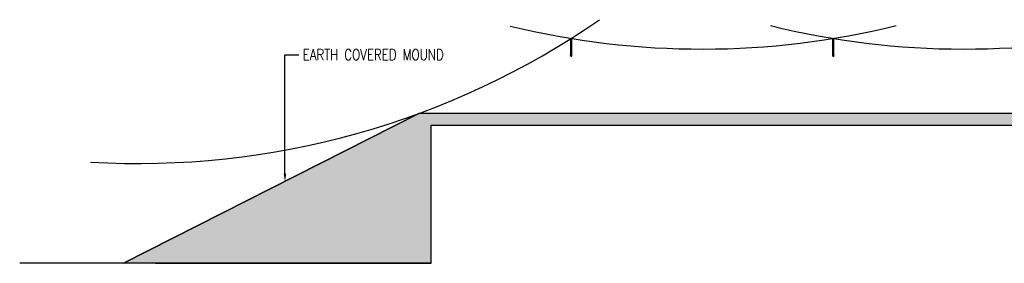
# Model space of a CAD drawing. Header units: inches. Extents: x -10843 to 20131, y -1170 to 1617.
# Tile 2 of 4: x -1201 to 253, y 1230 to 1590. Entities that reach past the tile are written whole.
import ezdxf
from ezdxf import colors
from ezdxf.entities.mleader import LeaderData, LeaderLine
from ezdxf.math import Vec2, Vec3

# ---------------------------------------------------------------- set-up
doc = ezdxf.new("R2010")
doc.units = ezdxf.units.IN
doc.header["$MEASUREMENT"] = 0
doc.layers.add('A-WALL-PATT', color=9, linetype='Continuous', true_color=0x808080)
for name, color, linetype, lineweight in [('E-ANNO-NOTE', 2, 'Continuous', 25), ('E-GRND-CIRC', 4, 'Continuous', 50), ('E-LTNG-TERM', 3, 'Continuous', 35), ('G-Bgrd-Std-Scrn', 8, 'Continuous', 35)]:
    doc.layers.add(name, color=color, linetype=linetype, lineweight=lineweight)
doc.styles.add('Annotative', font='romans.shx', dxfattribs={"width": 0.8, "height": 0.125})

# ---------------------------------------------------------------- blocks, each defined once
blk = doc.blocks.new('EF - AIR TERMINAL - FB - Lightning Protection - Air Terminal-V5-Section 1')
for p, q in [((-168.4, 290), (-168.4, 268)), ((-168.4, 290), (-168, 290)), ((-168, 290), (-167.6, 290)), ((-167.6, 268), (-167.6, 290)), ((-168.5, 268), (-168.8, 266)), ((-168.5, 268), (-168, 268)), ((-168, 268), (-167.5, 268)), ((-167.3, 266), (-167.5, 268))]:
    blk.add_line(p, q)
at = {"flags": 128}
for points in [[(-168.4, 290), (-168.4, 290.2), (-168.4, 290.4), (-168.4, 290.6), (-168.3, 290.8), (-168.3, 291), (-168.3, 291.2), (-168.2, 291.5), (-168.1, 291.7), (-168.1, 291.9), (-168, 292)], [(-168, 292), (-167.9, 291.8), (-167.9, 291.6), (-167.8, 291.4), (-167.8, 291.2), (-167.7, 291), (-167.7, 290.8), (-167.7, 290.6), (-167.7, 290.4), (-167.6, 290.2), (-167.6, 290)]]:
    blk.add_lwpolyline(points, dxfattribs=at)
blk = doc.blocks.new('2ft air terminal')
blk.add_lwpolyline([(4040.9, 612.9), (4042.4, 612.9)])
blk.add_blockref('EF - AIR TERMINAL - FB - Lightning Protection - Air Terminal-V5-Section 1', (4209.6, 346.9))

msp = doc.modelspace()

# ---------------------------------------------------------------- hatches: boundary and pattern name
at = {"layer": 'A-WALL-PATT', "lineweight": -3}
h = msp.add_hatch(dxfattribs=at)
h.set_pattern_fill('EARTH', color=8)
h.set_pattern_definition([(0, (0, -600), (24, 24), [24, -24]), (0, (0, -591), (24, 24), [24, -24]), (0, (0, -582), (24, 24), [24, -24]), (90, (3, -579), (-24, 24), [24, -24]), (90, (12, -579), (-24, 24), [24, -24]), (90, (21, -579), (-24, 24), [24, -24])])
h.paths.add_polyline_path([(594, 1230.0004), (1027.7928, 1230.0004), (612, 1451.4023), (-612, 1451.4024), (-1047.9812, 1230.0004), (-594, 1230.0004), (-594, 1434.1106), (594, 1434.1106)])

# ---------------------------------------------------------------- linework, layer by layer
msp.add_lwpolyline([(-594, 1230.0004), (-1000.7208, 1230.0004), (-594, 1230.0004), (-594, 1434.1106), (594, 1434.1106), (594, 1230.0004), (1027.7928, 1230.0004), (612, 1451.4023), (-612, 1451.4024), (-1047.9812, 1230.0004)], dxfattribs=at)
at = {"layer": 'E-GRND-CIRC', "lineweight": -3}
for centre, start, end in [((-1026.753, 2577.4484, -1724.8271), 266.6452822, 304.617842), ((-193.4995, 2746.5028), 256.3396715, 283.8065969), ((193.5023, 2746.5023), 256.1932815, 283.6602069)]:
    msp.add_arc(centre, 1200, start, end, dxfattribs=at)
at = {"layer": 'G-Bgrd-Std-Scrn', "lineweight": -3}
msp.add_line((-640.0265, 1230.0004), (-1201.4808, 1230.0004), dxfattribs=at)
msp.add_lwpolyline([(-1047.9812, 1230.0004), (-612, 1451.4024)], dxfattribs=at)

# ---------------------------------------------------------------- block references
at = {"layer": 'E-LTNG-TERM', "lineweight": -3}
for p in [(-4428.611, 923.3234), (-4041.611, 923.3234)]:
    msp.add_blockref('2ft air terminal', p, dxfattribs=at)

# ---------------------------------------------------------------- leaders
at = {"layer": 'E-ANNO-NOTE', "linetype": 'Continuous', "lineweight": -3}
ml = msp.add_multileader_mtext('Standard', dxfattribs=at)
ml.set_content('EARTH COVERED MOUND', color=256, style='Annotative')
ml.set_leader_properties(color=1)
ml.build(insert=Vec2(0, 0))
ml.multileader.update_dxf_attribs({"text_right_attachment_type": 3, "dogleg_length": 0.36, "arrow_head_size": 12, "scale": 128})
ctx = ml.context
ctx.base_point, ctx.scale, ctx.char_height, ctx.arrow_head_size, ctx.landing_gap_size, ctx.plane_origin = Vec3(-789.3411, 1538.2082, 1724.8271), 128, 16, 12, 5.76, Vec3(-763.8066, 1436.5865, 1724.8271)
ctx.right_attachment = 3
notes = []
notes.append((ctx, [(1, (1, 1, 0), (-809.8518, 1538.2082, 1724.8271), (1, 0), 20.5107, [(0, [(-809.6908, 1350.5457, 1724.8271)], 0, [])])]))
ctx.mtext.insert, ctx.mtext.width, ctx.mtext.defined_height, ctx.mtext.flow_direction = Vec3(-783.5811, 1546.2082, 1724.8271), 163.397041, 47.5929, 5
for ctx, leaders in notes:
    for number, flags, end, landing, length, lines in leaders:
        leader = LeaderData()
        leader.index, (leader.has_last_leader_line, leader.has_dogleg_vector, leader.attachment_direction) = number, flags
        leader.last_leader_point, leader.dogleg_vector, leader.dogleg_length = Vec3(end), Vec3(landing), length
        for number, points, colour, breaks in lines:
            line = LeaderLine()
            line.index, line.vertices, line.color, line.breaks = number, Vec3.list(points), colors.encode_raw_color(colour), breaks
            leader.lines.append(line)
        ctx.leaders.append(leader)

doc.saveas('drawing.dxf')
